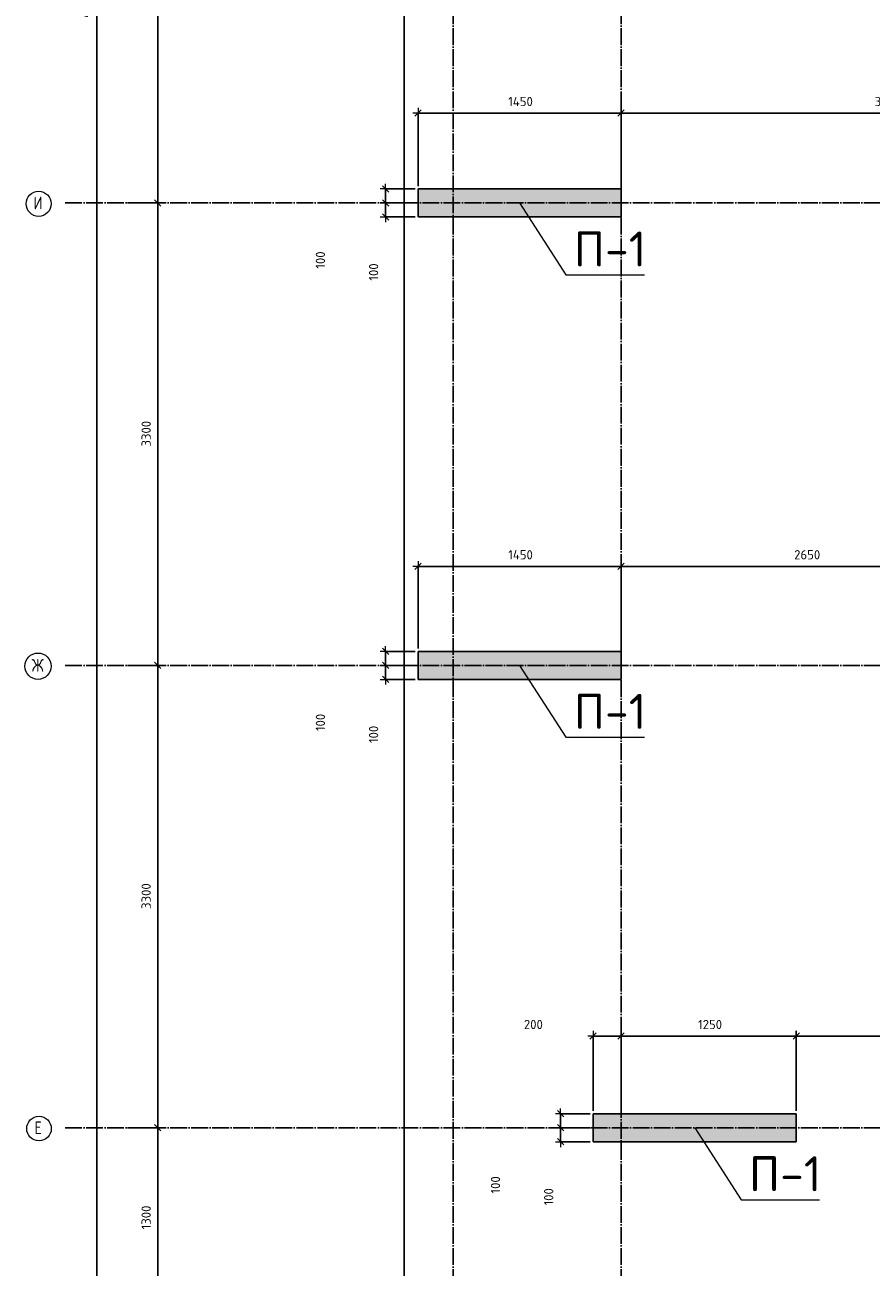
# Model space of a CAD drawing. Header units: millimetres. Extents: x -37663 to 118746, y -2869 to 47508.
# Tile 36 of 54: x 36942 to 42985, y 14205 to 23071. Entities that reach past the tile are written whole.
import ezdxf

# ---------------------------------------------------------------- set-up
doc = ezdxf.new("R2010")
doc.units = ezdxf.units.MM
doc.header["$PDMODE"] = 65
doc.linetypes.add('______11', pattern=[150, 120, -15, 0, -15])
doc.linetypes.add('______5', pattern=[330, 240, -30, 30, -30])
for name, color, linetype, lineweight in [('Standard', 7, 'Continuous', 25), ('Высотная отметка (отверстия)', 7, 'Continuous', 13), ('Размерная линия_ общее', 7, 'Continuous', 13)]:
    doc.layers.add(name, color=color, linetype=linetype, lineweight=lineweight)
doc.layers.add('Осевая линия_ общее', color=7, linetype='______5', lineweight=13, true_color=0xa0a0a0)
doc.styles.add('ISOCPEUR', font='ISOCPEUR')
doc.dimstyles.new('DIMSTYLE_3', dxfattribs={"dimtxt": 66, "dimasz": 75, "dimexe": 0, "dimexo": 0, "dimgap": 33, "dimtad": 2, "dimdec": 0, "dimrnd": 5, "dimzin": 12, "dimdsep": 46, "dimtxsty": 'ISOCPEUR', "dimblk1": 'ALL_ML_STRICH', "dimblk2": 'ALL_ML_STRICH', "dimsah": 1, "dimcen": 0, "dimclrd": 7, "dimclre": 256, "dimclrt": 7, "dimadec": 0, "dimazin": 0, "dimtfac": 1, "dimtdec": 0, "dimtix": 1, "dimtmove": 2, "dimatfit": 3, "dimfxl": 0, "dimtzin": 0, "dimlwd": 0, "dimlwe": -3, "dimarcsym": 0})
doc.dimstyles.new('DIMSTYLE_5', dxfattribs={"dimtxt": 66, "dimasz": 75, "dimexe": 0, "dimexo": 0, "dimgap": 33, "dimtad": 2, "dimdec": 0, "dimrnd": 5, "dimzin": 12, "dimdsep": 46, "dimtxsty": 'ISOCPEUR', "dimblk1": 'ALL_ML_STRICH', "dimblk2": 'ALL_ML_STRICH', "dimsah": 1, "dimcen": 0, "dimclrd": 7, "dimclre": 256, "dimclrt": 7, "dimadec": 0, "dimazin": 0, "dimtfac": 1, "dimtdec": 0, "dimtix": 1, "dimtmove": 2, "dimatfit": 3, "dimfxl": 0, "dimtvp": 1.2, "dimtzin": 0, "dimlwd": 0, "dimlwe": -3, "dimarcsym": 0})

# ---------------------------------------------------------------- blocks, each defined once
blk = doc.blocks.new('ALL_ML_STRICH')
at = {"color": 0, "linetype": 'ByBlock', "lineweight": -2}
for p, q in [((-1, 0), (0.5, 0)), ((-0.3, -0.3), (0.3, 0.3)), ((0, -0.5), (0, 0.5))]:
    blk.add_line(p, q, dxfattribs=at)
blk = doc.blocks.new('*D20')
at = {"layer": 'DEFPOINTS', "color": 7, "linetype": 'Continuous', "lineweight": 13, "transparency": 33554687}
for p in [(37582.2, 46490), (37217, 0), (37455.8, 0)]:
    blk.add_point(p, dxfattribs=at)
at = {"layer": 'Размерная линия_ общее', "color": 253, "linetype": 'Continuous', "lineweight": -2, "true_color": 0xa0a0a0, "transparency": 33554687}
for p, q in [((37562.2, 46490), (37455.8, 46490)), ((37237, 0), (37455.8, 0))]:
    blk.add_line(p, q, dxfattribs=at)
at = {"layer": 'Размерная линия_ общее', "color": 7, "linetype": 'Continuous', "lineweight": -2, "transparency": 33554687}
blk.add_line((37455.8, 0), (37455.8, 46490), dxfattribs=at)
at = {"layer": 'Размерная линия_ общее', "color": 7, "linetype": 'Continuous', "lineweight": 13, "transparency": 33554687, "xscale": 75, "yscale": 75, "zscale": 75}
for p, rotation in [((37455.8, 46490), 90), ((37455.8, 0), 270)]:
    blk.add_blockref('ALL_ML_STRICH', p, dxfattribs=dict(at, rotation=rotation))
at = {"layer": 'Размерная линия_ общее', "color": 7, "linetype": 'Continuous', "lineweight": 13, "transparency": 33554687, "insert": (37372.8, 23241.7), "char_height": 66, "width": 330, "attachment_point": 5, "rotation": 90, "style": 'ISOCPEUR'}
blk.add_mtext('\\A1;{46490}', dxfattribs=at)
blk = doc.blocks.new('*D25')
at = {"layer": 'DEFPOINTS', "color": 7, "linetype": 'Continuous', "lineweight": 13, "transparency": 33554687}
for p in [(37576.2, 15200), (37576.2, 13900), (37891.4, 13900)]:
    blk.add_point(p, dxfattribs=at)
at = {"layer": 'Размерная линия_ общее', "color": 253, "linetype": 'Continuous', "lineweight": -2, "true_color": 0xa0a0a0, "transparency": 33554687}
for p, q in [((37676.2, 15200), (37891.4, 15200)), ((37676.2, 13900), (37891.4, 13900))]:
    blk.add_line(p, q, dxfattribs=at)
at = {"layer": 'Размерная линия_ общее', "color": 7, "linetype": 'Continuous', "lineweight": -2, "transparency": 33554687}
blk.add_line((37891.4, 13900), (37891.4, 15200), dxfattribs=at)
at = {"layer": 'Размерная линия_ общее', "color": 7, "linetype": 'Continuous', "lineweight": 13, "transparency": 33554687, "xscale": 75, "yscale": 75, "zscale": 75}
for p, rotation in [((37891.4, 15200), 90), ((37891.4, 13900), 270)]:
    blk.add_blockref('ALL_ML_STRICH', p, dxfattribs=dict(at, rotation=rotation))
at = {"layer": 'Размерная линия_ общее', "color": 7, "linetype": 'Continuous', "lineweight": 13, "transparency": 33554687, "insert": (37808.4, 14559.9), "char_height": 66, "width": 264, "attachment_point": 5, "rotation": 90, "style": 'ISOCPEUR'}
blk.add_mtext('\\A1;{1300}', dxfattribs=at)
blk = doc.blocks.new('*D26')
at = {"layer": 'DEFPOINTS', "color": 7, "linetype": 'Continuous', "lineweight": 13, "transparency": 33554687}
for p in [(37576.2, 18500), (37576.2, 15200), (37891.4, 15200)]:
    blk.add_point(p, dxfattribs=at)
at = {"layer": 'Размерная линия_ общее', "color": 253, "linetype": 'Continuous', "lineweight": -2, "true_color": 0xa0a0a0, "transparency": 33554687}
for p, q in [((37676.2, 18500), (37891.4, 18500)), ((37676.2, 15200), (37891.4, 15200))]:
    blk.add_line(p, q, dxfattribs=at)
at = {"layer": 'Размерная линия_ общее', "color": 7, "linetype": 'Continuous', "lineweight": -2, "transparency": 33554687}
blk.add_line((37891.4, 15200), (37891.4, 18500), dxfattribs=at)
at = {"layer": 'Размерная линия_ общее', "color": 7, "linetype": 'Continuous', "lineweight": 13, "transparency": 33554687, "xscale": 75, "yscale": 75, "zscale": 75}
for p, rotation in [((37891.4, 18500), 90), ((37891.4, 15200), 270)]:
    blk.add_blockref('ALL_ML_STRICH', p, dxfattribs=dict(at, rotation=rotation))
at = {"layer": 'Размерная линия_ общее', "color": 7, "linetype": 'Continuous', "lineweight": 13, "transparency": 33554687, "insert": (37808.4, 16853.3), "char_height": 66, "width": 264, "attachment_point": 5, "rotation": 90, "style": 'ISOCPEUR'}
blk.add_mtext('\\A1;{3300}', dxfattribs=at)
blk = doc.blocks.new('*D27')
at = {"layer": 'DEFPOINTS', "color": 7, "linetype": 'Continuous', "lineweight": 13, "transparency": 33554687}
for p in [(37576.2, 21800), (37576.2, 18500), (37891.4, 18500)]:
    blk.add_point(p, dxfattribs=at)
at = {"layer": 'Размерная линия_ общее', "color": 253, "linetype": 'Continuous', "lineweight": -2, "true_color": 0xa0a0a0, "transparency": 33554687}
for p, q in [((37676.2, 21800), (37891.4, 21800)), ((37676.2, 18500), (37891.4, 18500))]:
    blk.add_line(p, q, dxfattribs=at)
at = {"layer": 'Размерная линия_ общее', "color": 7, "linetype": 'Continuous', "lineweight": -2, "transparency": 33554687}
blk.add_line((37891.4, 18500), (37891.4, 21800), dxfattribs=at)
at = {"layer": 'Размерная линия_ общее', "color": 7, "linetype": 'Continuous', "lineweight": 13, "transparency": 33554687, "xscale": 75, "yscale": 75, "zscale": 75}
for p, rotation in [((37891.4, 21800), 90), ((37891.4, 18500), 270)]:
    blk.add_blockref('ALL_ML_STRICH', p, dxfattribs=dict(at, rotation=rotation))
at = {"layer": 'Размерная линия_ общее', "color": 7, "linetype": 'Continuous', "lineweight": 13, "transparency": 33554687, "insert": (37808.4, 20153.3), "char_height": 66, "width": 264, "attachment_point": 5, "rotation": 90, "style": 'ISOCPEUR'}
blk.add_mtext('\\A1;{3300}', dxfattribs=at)
blk = doc.blocks.new('*D28')
at = {"layer": 'DEFPOINTS', "color": 7, "linetype": 'Continuous', "lineweight": 13, "transparency": 33554687}
for p in [(37576.2, 25100), (37576.2, 21800), (37891.4, 21800)]:
    blk.add_point(p, dxfattribs=at)
at = {"layer": 'Размерная линия_ общее', "color": 253, "linetype": 'Continuous', "lineweight": -2, "true_color": 0xa0a0a0, "transparency": 33554687}
for p, q in [((37676.2, 25100), (37891.4, 25100)), ((37676.2, 21800), (37891.4, 21800))]:
    blk.add_line(p, q, dxfattribs=at)
at = {"layer": 'Размерная линия_ общее', "color": 7, "linetype": 'Continuous', "lineweight": -2, "transparency": 33554687}
blk.add_line((37891.4, 21800), (37891.4, 25100), dxfattribs=at)
at = {"layer": 'Размерная линия_ общее', "color": 7, "linetype": 'Continuous', "lineweight": 13, "transparency": 33554687, "xscale": 75, "yscale": 75, "zscale": 75}
for p, rotation in [((37891.4, 25100), 90), ((37891.4, 21800), 270)]:
    blk.add_blockref('ALL_ML_STRICH', p, dxfattribs=dict(at, rotation=rotation))
at = {"layer": 'Размерная линия_ общее', "color": 7, "linetype": 'Continuous', "lineweight": 13, "transparency": 33554687, "insert": (37808.4, 23453.3), "char_height": 66, "width": 264, "attachment_point": 5, "rotation": 90, "style": 'ISOCPEUR'}
blk.add_mtext('\\A1;{3300}', dxfattribs=at)
blk = doc.blocks.new('СЛОЖНЫЙ_ОБЪЕКТ_0')
at = {"layer": 'Осевая линия_ общее', "color": 253, "linetype": '______11', "lineweight": -3, "true_color": 0xa0a0a0, "transparency": 33554687}
for p, q in [((40000, -2590), (40000, 47490)), ((41200, -2590), (41200, 47490)), ((37230, 21800), (54410, 21800)), ((37230, 18500), (60260, 18500)), ((37230, 15200), (66050, 15200))]:
    blk.add_line(p, q, dxfattribs=at)
at = {"layer": 'Осевая линия_ общее', "color": 7, "linetype": 'Continuous', "lineweight": 13, "transparency": 33554687}
for centre, radius in [((37041.1, 21794.2), 89.6), ((37036.5, 18494.2), 94), ((37043.7, 15194.2), 87.7)]:
    blk.add_circle(centre, radius, dxfattribs=at)
at = {"layer": 'Осевая линия_ общее', "color": 7, "linetype": 'Continuous', "lineweight": 13, "transparency": 33554687, "char_height": 90, "attachment_point": 7, "style": 'ISOCPEUR'}
for s, insert, width in [('\\W0.80;И', (37005.1, 21755), 107.95), ('\\W0.83;Ж', (36991.5, 18455), 127.5), ('\\W0.78;Е', (37012.2, 15155), 97.922)]:
    blk.add_mtext(s, dxfattribs=dict(at, insert=insert, width=width))
blk = doc.blocks.new('*D71')
at = {"layer": 'DEFPOINTS', "color": 7, "linetype": 'Continuous', "lineweight": 13, "transparency": 33554687}
for p in [(41000, 15853.8), (41000, 15300), (41200, 15300)]:
    blk.add_point(p, dxfattribs=at)
at = {"layer": 'Размерная линия_ общее', "color": 253, "linetype": 'Continuous', "lineweight": -2, "true_color": 0xa0a0a0, "transparency": 33554687}
for p, q in [((41000, 15320), (41000, 15853.8)), ((41200, 15320), (41200, 15853.8))]:
    blk.add_line(p, q, dxfattribs=at)
at = {"layer": 'Размерная линия_ общее', "color": 7, "linetype": 'Continuous', "lineweight": -2, "transparency": 33554687}
blk.add_line((41000, 15853.8), (41200, 15853.8), dxfattribs=at)
at = {"layer": 'Размерная линия_ общее', "color": 7, "linetype": 'Continuous', "lineweight": 13, "transparency": 33554687, "xscale": 75, "yscale": 75, "zscale": 75, "rotation": 180}
blk.add_blockref('ALL_ML_STRICH', (41000, 15853.8), dxfattribs=at)
at = {"layer": 'Размерная линия_ общее', "color": 7, "linetype": 'Continuous', "lineweight": 13, "transparency": 33554687, "xscale": 75, "yscale": 75, "zscale": 75}
blk.add_blockref('ALL_ML_STRICH', (41200, 15853.8), dxfattribs=at)
at = {"layer": 'Размерная линия_ общее', "color": 7, "linetype": 'Continuous', "lineweight": 13, "transparency": 33554687, "insert": (40573.2, 15937.4), "char_height": 66, "width": 198, "attachment_point": 5, "style": 'ISOCPEUR'}
blk.add_mtext('\\A1;{200}', dxfattribs=at)
blk = doc.blocks.new('*D72')
at = {"layer": 'DEFPOINTS', "color": 7, "linetype": 'Continuous', "lineweight": 13, "transparency": 33554687}
for p in [(41200, 15853.8), (41200, 15300), (42450, 15300)]:
    blk.add_point(p, dxfattribs=at)
at = {"layer": 'Размерная линия_ общее', "color": 253, "linetype": 'Continuous', "lineweight": -2, "true_color": 0xa0a0a0, "transparency": 33554687}
for p, q in [((41200, 15320), (41200, 15853.8)), ((42450, 15320), (42450, 15853.8))]:
    blk.add_line(p, q, dxfattribs=at)
at = {"layer": 'Размерная линия_ общее', "color": 7, "linetype": 'Continuous', "lineweight": -2, "transparency": 33554687}
blk.add_line((41200, 15853.8), (42450, 15853.8), dxfattribs=at)
at = {"layer": 'Размерная линия_ общее', "color": 7, "linetype": 'Continuous', "lineweight": 13, "transparency": 33554687, "xscale": 75, "yscale": 75, "zscale": 75, "rotation": 180}
blk.add_blockref('ALL_ML_STRICH', (41200, 15853.8), dxfattribs=at)
at = {"layer": 'Размерная линия_ общее', "color": 7, "linetype": 'Continuous', "lineweight": 13, "transparency": 33554687, "xscale": 75, "yscale": 75, "zscale": 75}
blk.add_blockref('ALL_ML_STRICH', (42450, 15853.8), dxfattribs=at)
at = {"layer": 'Размерная линия_ общее', "color": 7, "linetype": 'Continuous', "lineweight": 13, "transparency": 33554687, "insert": (41834.9, 15936.8), "char_height": 66, "width": 264, "attachment_point": 5, "style": 'ISOCPEUR'}
blk.add_mtext('\\A1;{1250}', dxfattribs=at)
blk = doc.blocks.new('*D73')
at = {"layer": 'DEFPOINTS', "color": 7, "linetype": 'Continuous', "lineweight": 13, "transparency": 33554687}
for p in [(42450, 15853.8), (42450, 15300), (45000, 15300)]:
    blk.add_point(p, dxfattribs=at)
at = {"layer": 'Размерная линия_ общее', "color": 253, "linetype": 'Continuous', "lineweight": -2, "true_color": 0xa0a0a0, "transparency": 33554687}
for p, q in [((42450, 15320), (42450, 15853.8)), ((45000, 15320), (45000, 15853.8))]:
    blk.add_line(p, q, dxfattribs=at)
at = {"layer": 'Размерная линия_ общее', "color": 7, "linetype": 'Continuous', "lineweight": -2, "transparency": 33554687}
blk.add_line((42450, 15853.8), (45000, 15853.8), dxfattribs=at)
at = {"layer": 'Размерная линия_ общее', "color": 7, "linetype": 'Continuous', "lineweight": 13, "transparency": 33554687, "xscale": 75, "yscale": 75, "zscale": 75, "rotation": 180}
blk.add_blockref('ALL_ML_STRICH', (42450, 15853.8), dxfattribs=at)
at = {"layer": 'Размерная линия_ общее', "color": 7, "linetype": 'Continuous', "lineweight": 13, "transparency": 33554687, "xscale": 75, "yscale": 75, "zscale": 75}
blk.add_blockref('ALL_ML_STRICH', (45000, 15853.8), dxfattribs=at)
at = {"layer": 'Размерная линия_ общее', "color": 7, "linetype": 'Continuous', "lineweight": 13, "transparency": 33554687, "insert": (43728.3, 15936.8), "char_height": 66, "width": 264, "attachment_point": 5, "style": 'ISOCPEUR'}
blk.add_mtext('\\A1;{2550}', dxfattribs=at)
blk = doc.blocks.new('*D76')
at = {"layer": 'DEFPOINTS', "color": 7, "linetype": 'Continuous', "lineweight": 13, "transparency": 33554687}
for p in [(39750, 22441.1), (39750, 21900), (41200, 21900)]:
    blk.add_point(p, dxfattribs=at)
at = {"layer": 'Размерная линия_ общее', "color": 253, "linetype": 'Continuous', "lineweight": -2, "true_color": 0xa0a0a0, "transparency": 33554687}
for p, q in [((39750, 21920), (39750, 22441.1)), ((41200, 21920), (41200, 22441.1))]:
    blk.add_line(p, q, dxfattribs=at)
at = {"layer": 'Размерная линия_ общее', "color": 7, "linetype": 'Continuous', "lineweight": -2, "transparency": 33554687}
blk.add_line((39750, 22441.1), (41200, 22441.1), dxfattribs=at)
at = {"layer": 'Размерная линия_ общее', "color": 7, "linetype": 'Continuous', "lineweight": 13, "transparency": 33554687, "xscale": 75, "yscale": 75, "zscale": 75, "rotation": 180}
blk.add_blockref('ALL_ML_STRICH', (39750, 22441.1), dxfattribs=at)
at = {"layer": 'Размерная линия_ общее', "color": 7, "linetype": 'Continuous', "lineweight": 13, "transparency": 33554687, "xscale": 75, "yscale": 75, "zscale": 75}
blk.add_blockref('ALL_ML_STRICH', (41200, 22441.1), dxfattribs=at)
at = {"layer": 'Размерная линия_ общее', "color": 7, "linetype": 'Continuous', "lineweight": 13, "transparency": 33554687, "insert": (40481.6, 22524.1), "char_height": 66, "width": 264, "attachment_point": 5, "style": 'ISOCPEUR'}
blk.add_mtext('\\A1;{1450}', dxfattribs=at)
blk = doc.blocks.new('*D77')
at = {"layer": 'DEFPOINTS', "color": 7, "linetype": 'Continuous', "lineweight": 13, "transparency": 33554687}
for p in [(41200, 22441.1), (41200, 21900), (45000, 21900)]:
    blk.add_point(p, dxfattribs=at)
at = {"layer": 'Размерная линия_ общее', "color": 253, "linetype": 'Continuous', "lineweight": -2, "true_color": 0xa0a0a0, "transparency": 33554687}
for p, q in [((41200, 21920), (41200, 22441.1)), ((45000, 21920), (45000, 22441.1))]:
    blk.add_line(p, q, dxfattribs=at)
at = {"layer": 'Размерная линия_ общее', "color": 7, "linetype": 'Continuous', "lineweight": -2, "transparency": 33554687}
blk.add_line((41200, 22441.1), (45000, 22441.1), dxfattribs=at)
at = {"layer": 'Размерная линия_ общее', "color": 7, "linetype": 'Continuous', "lineweight": 13, "transparency": 33554687, "xscale": 75, "yscale": 75, "zscale": 75, "rotation": 180}
blk.add_blockref('ALL_ML_STRICH', (41200, 22441.1), dxfattribs=at)
at = {"layer": 'Размерная линия_ общее', "color": 7, "linetype": 'Continuous', "lineweight": 13, "transparency": 33554687, "xscale": 75, "yscale": 75, "zscale": 75}
blk.add_blockref('ALL_ML_STRICH', (45000, 22441.1), dxfattribs=at)
at = {"layer": 'Размерная линия_ общее', "color": 7, "linetype": 'Continuous', "lineweight": 13, "transparency": 33554687, "insert": (43103.3, 22524.1), "char_height": 66, "width": 264, "attachment_point": 5, "style": 'ISOCPEUR'}
blk.add_mtext('\\A1;{3800}', dxfattribs=at)
blk = doc.blocks.new('*D80')
at = {"layer": 'DEFPOINTS', "color": 7, "linetype": 'Continuous', "lineweight": 13, "transparency": 33554687}
for p in [(39750, 19206.4), (39750, 18600), (41200, 18600)]:
    blk.add_point(p, dxfattribs=at)
at = {"layer": 'Размерная линия_ общее', "color": 253, "linetype": 'Continuous', "lineweight": -2, "true_color": 0xa0a0a0, "transparency": 33554687}
for p, q in [((39750, 18620), (39750, 19206.4)), ((41200, 18620), (41200, 19206.4))]:
    blk.add_line(p, q, dxfattribs=at)
at = {"layer": 'Размерная линия_ общее', "color": 7, "linetype": 'Continuous', "lineweight": -2, "transparency": 33554687}
blk.add_line((39750, 19206.4), (41200, 19206.4), dxfattribs=at)
at = {"layer": 'Размерная линия_ общее', "color": 7, "linetype": 'Continuous', "lineweight": 13, "transparency": 33554687, "xscale": 75, "yscale": 75, "zscale": 75, "rotation": 180}
blk.add_blockref('ALL_ML_STRICH', (39750, 19206.4), dxfattribs=at)
at = {"layer": 'Размерная линия_ общее', "color": 7, "linetype": 'Continuous', "lineweight": 13, "transparency": 33554687, "xscale": 75, "yscale": 75, "zscale": 75}
blk.add_blockref('ALL_ML_STRICH', (41200, 19206.4), dxfattribs=at)
at = {"layer": 'Размерная линия_ общее', "color": 7, "linetype": 'Continuous', "lineweight": 13, "transparency": 33554687, "insert": (40481.6, 19289.4), "char_height": 66, "width": 264, "attachment_point": 5, "style": 'ISOCPEUR'}
blk.add_mtext('\\A1;{1450}', dxfattribs=at)
blk = doc.blocks.new('*D81')
at = {"layer": 'DEFPOINTS', "color": 7, "linetype": 'Continuous', "lineweight": 13, "transparency": 33554687}
for p in [(41200, 19206.4), (41200, 18600), (43850, 18600)]:
    blk.add_point(p, dxfattribs=at)
at = {"layer": 'Размерная линия_ общее', "color": 253, "linetype": 'Continuous', "lineweight": -2, "true_color": 0xa0a0a0, "transparency": 33554687}
for p, q in [((41200, 18620), (41200, 19206.4)), ((43850, 18620), (43850, 19206.4))]:
    blk.add_line(p, q, dxfattribs=at)
at = {"layer": 'Размерная линия_ общее', "color": 7, "linetype": 'Continuous', "lineweight": -2, "transparency": 33554687}
blk.add_line((41200, 19206.4), (43850, 19206.4), dxfattribs=at)
at = {"layer": 'Размерная линия_ общее', "color": 7, "linetype": 'Continuous', "lineweight": 13, "transparency": 33554687, "xscale": 75, "yscale": 75, "zscale": 75, "rotation": 180}
blk.add_blockref('ALL_ML_STRICH', (41200, 19206.4), dxfattribs=at)
at = {"layer": 'Размерная линия_ общее', "color": 7, "linetype": 'Continuous', "lineweight": 13, "transparency": 33554687, "xscale": 75, "yscale": 75, "zscale": 75}
blk.add_blockref('ALL_ML_STRICH', (43850, 19206.4), dxfattribs=at)
at = {"layer": 'Размерная линия_ общее', "color": 7, "linetype": 'Continuous', "lineweight": 13, "transparency": 33554687, "insert": (42528.3, 19289.4), "char_height": 66, "width": 264, "attachment_point": 5, "style": 'ISOCPEUR'}
blk.add_mtext('\\A1;{2650}', dxfattribs=at)
blk = doc.blocks.new('*D276')
at = {"layer": 'DEFPOINTS', "color": 7, "linetype": 'Continuous', "lineweight": 13, "transparency": 33554687}
for p in [(39750, 21800), (39518, 21700), (39750, 21700)]:
    blk.add_point(p, dxfattribs=at)
at = {"layer": 'Размерная линия_ общее', "color": 253, "linetype": 'Continuous', "lineweight": -2, "true_color": 0xa0a0a0, "transparency": 33554687}
for p, q in [((39730, 21800), (39518, 21800)), ((39730, 21700), (39518, 21700))]:
    blk.add_line(p, q, dxfattribs=at)
at = {"layer": 'Размерная линия_ общее', "color": 7, "linetype": 'Continuous', "lineweight": -2, "transparency": 33554687}
blk.add_line((39518, 21700), (39518, 21800), dxfattribs=at)
at = {"layer": 'Размерная линия_ общее', "color": 7, "linetype": 'Continuous', "lineweight": 13, "transparency": 33554687, "xscale": 75, "yscale": 75, "zscale": 75}
for p, rotation in [((39518, 21800), 90), ((39518, 21700), 270)]:
    blk.add_blockref('ALL_ML_STRICH', p, dxfattribs=dict(at, rotation=rotation))
at = {"layer": 'Размерная линия_ общее', "color": 7, "linetype": 'Continuous', "lineweight": 13, "transparency": 33554687, "insert": (39432.6, 21307.1), "char_height": 66, "width": 198, "attachment_point": 5, "rotation": 90, "style": 'ISOCPEUR'}
blk.add_mtext('\\A1;{100}', dxfattribs=at)
blk = doc.blocks.new('*D277')
at = {"layer": 'DEFPOINTS', "color": 7, "linetype": 'Continuous', "lineweight": 13, "transparency": 33554687}
for p in [(39750, 21900), (39518, 21800), (39750, 21800)]:
    blk.add_point(p, dxfattribs=at)
at = {"layer": 'Размерная линия_ общее', "color": 253, "linetype": 'Continuous', "lineweight": -2, "true_color": 0xa0a0a0, "transparency": 33554687}
for p, q in [((39730, 21900), (39518, 21900)), ((39730, 21800), (39518, 21800))]:
    blk.add_line(p, q, dxfattribs=at)
at = {"layer": 'Размерная линия_ общее', "color": 7, "linetype": 'Continuous', "lineweight": -2, "transparency": 33554687}
blk.add_line((39518, 21800), (39518, 21900), dxfattribs=at)
at = {"layer": 'Размерная линия_ общее', "color": 7, "linetype": 'Continuous', "lineweight": 13, "transparency": 33554687, "xscale": 75, "yscale": 75, "zscale": 75}
for p, rotation in [((39518, 21900), 90), ((39518, 21800), 270)]:
    blk.add_blockref('ALL_ML_STRICH', p, dxfattribs=dict(at, rotation=rotation))
at = {"layer": 'Размерная линия_ общее', "color": 7, "linetype": 'Continuous', "lineweight": 13, "transparency": 33554687, "insert": (39052.6, 21392.4), "char_height": 66, "width": 198, "attachment_point": 5, "rotation": 90, "style": 'ISOCPEUR'}
blk.add_mtext('\\A1;{100}', dxfattribs=at)
blk = doc.blocks.new('*D278')
at = {"layer": 'DEFPOINTS', "color": 7, "linetype": 'Continuous', "lineweight": 13, "transparency": 33554687}
for p in [(39750, 18500), (39518, 18400), (39750, 18400)]:
    blk.add_point(p, dxfattribs=at)
at = {"layer": 'Размерная линия_ общее', "color": 253, "linetype": 'Continuous', "lineweight": -2, "true_color": 0xa0a0a0, "transparency": 33554687}
for p, q in [((39730, 18500), (39518, 18500)), ((39730, 18400), (39518, 18400))]:
    blk.add_line(p, q, dxfattribs=at)
at = {"layer": 'Размерная линия_ общее', "color": 7, "linetype": 'Continuous', "lineweight": -2, "transparency": 33554687}
blk.add_line((39518, 18400), (39518, 18500), dxfattribs=at)
at = {"layer": 'Размерная линия_ общее', "color": 7, "linetype": 'Continuous', "lineweight": 13, "transparency": 33554687, "xscale": 75, "yscale": 75, "zscale": 75}
for p, rotation in [((39518, 18500), 90), ((39518, 18400), 270)]:
    blk.add_blockref('ALL_ML_STRICH', p, dxfattribs=dict(at, rotation=rotation))
at = {"layer": 'Размерная линия_ общее', "color": 7, "linetype": 'Continuous', "lineweight": 13, "transparency": 33554687, "insert": (39432.6, 18007.1), "char_height": 66, "width": 198, "attachment_point": 5, "rotation": 90, "style": 'ISOCPEUR'}
blk.add_mtext('\\A1;{100}', dxfattribs=at)
blk = doc.blocks.new('*D279')
at = {"layer": 'DEFPOINTS', "color": 7, "linetype": 'Continuous', "lineweight": 13, "transparency": 33554687}
for p in [(39750, 18600), (39518, 18500), (39750, 18500)]:
    blk.add_point(p, dxfattribs=at)
at = {"layer": 'Размерная линия_ общее', "color": 253, "linetype": 'Continuous', "lineweight": -2, "true_color": 0xa0a0a0, "transparency": 33554687}
for p, q in [((39730, 18600), (39518, 18600)), ((39730, 18500), (39518, 18500))]:
    blk.add_line(p, q, dxfattribs=at)
at = {"layer": 'Размерная линия_ общее', "color": 7, "linetype": 'Continuous', "lineweight": -2, "transparency": 33554687}
blk.add_line((39518, 18500), (39518, 18600), dxfattribs=at)
at = {"layer": 'Размерная линия_ общее', "color": 7, "linetype": 'Continuous', "lineweight": 13, "transparency": 33554687, "xscale": 75, "yscale": 75, "zscale": 75}
for p, rotation in [((39518, 18600), 90), ((39518, 18500), 270)]:
    blk.add_blockref('ALL_ML_STRICH', p, dxfattribs=dict(at, rotation=rotation))
at = {"layer": 'Размерная линия_ общее', "color": 7, "linetype": 'Continuous', "lineweight": 13, "transparency": 33554687, "insert": (39052.6, 18092.4), "char_height": 66, "width": 198, "attachment_point": 5, "rotation": 90, "style": 'ISOCPEUR'}
blk.add_mtext('\\A1;{100}', dxfattribs=at)
blk = doc.blocks.new('*D280')
at = {"layer": 'DEFPOINTS', "color": 7, "linetype": 'Continuous', "lineweight": 13, "transparency": 33554687}
for p in [(41000, 15200), (40768, 15100), (41000, 15100)]:
    blk.add_point(p, dxfattribs=at)
at = {"layer": 'Размерная линия_ общее', "color": 253, "linetype": 'Continuous', "lineweight": -2, "true_color": 0xa0a0a0, "transparency": 33554687}
for p, q in [((40980, 15200), (40768, 15200)), ((40980, 15100), (40768, 15100))]:
    blk.add_line(p, q, dxfattribs=at)
at = {"layer": 'Размерная линия_ общее', "color": 7, "linetype": 'Continuous', "lineweight": -2, "transparency": 33554687}
blk.add_line((40768, 15100), (40768, 15200), dxfattribs=at)
at = {"layer": 'Размерная линия_ общее', "color": 7, "linetype": 'Continuous', "lineweight": 13, "transparency": 33554687, "xscale": 75, "yscale": 75, "zscale": 75}
for p, rotation in [((40768, 15200), 90), ((40768, 15100), 270)]:
    blk.add_blockref('ALL_ML_STRICH', p, dxfattribs=dict(at, rotation=rotation))
at = {"layer": 'Размерная линия_ общее', "color": 7, "linetype": 'Continuous', "lineweight": 13, "transparency": 33554687, "insert": (40682.6, 14707.1), "char_height": 66, "width": 198, "attachment_point": 5, "rotation": 90, "style": 'ISOCPEUR'}
blk.add_mtext('\\A1;{100}', dxfattribs=at)
blk = doc.blocks.new('*D281')
at = {"layer": 'DEFPOINTS', "color": 7, "linetype": 'Continuous', "lineweight": 13, "transparency": 33554687}
for p in [(41000, 15300), (40768, 15200), (41000, 15200)]:
    blk.add_point(p, dxfattribs=at)
at = {"layer": 'Размерная линия_ общее', "color": 253, "linetype": 'Continuous', "lineweight": -2, "true_color": 0xa0a0a0, "transparency": 33554687}
for p, q in [((40980, 15300), (40768, 15300)), ((40980, 15200), (40768, 15200))]:
    blk.add_line(p, q, dxfattribs=at)
at = {"layer": 'Размерная линия_ общее', "color": 7, "linetype": 'Continuous', "lineweight": -2, "transparency": 33554687}
blk.add_line((40768, 15200), (40768, 15300), dxfattribs=at)
at = {"layer": 'Размерная линия_ общее', "color": 7, "linetype": 'Continuous', "lineweight": 13, "transparency": 33554687, "xscale": 75, "yscale": 75, "zscale": 75}
for p, rotation in [((40768, 15300), 90), ((40768, 15200), 270)]:
    blk.add_blockref('ALL_ML_STRICH', p, dxfattribs=dict(at, rotation=rotation))
at = {"layer": 'Размерная линия_ общее', "color": 7, "linetype": 'Continuous', "lineweight": 13, "transparency": 33554687, "insert": (40302.6, 14792.4), "char_height": 66, "width": 198, "attachment_point": 5, "rotation": 90, "style": 'ISOCPEUR'}
blk.add_mtext('\\A1;{100}', dxfattribs=at)

msp = doc.modelspace()

# ---------------------------------------------------------------- hatches: boundary and pattern name
at = {"linetype": 'Continuous', "lineweight": 13, "transparency": 33554687}
for points in [[(39750, 21900), (39750, 21700), (41200, 21700), (41200, 21900)], [(41000, 15300), (41000, 15100), (42450, 15100), (42450, 15300)]]:
    msp.add_hatch(color=7, dxfattribs=at).paths.add_polyline_path(points)
at = {"layer": 'Standard', "linetype": 'Continuous', "lineweight": 13, "transparency": 33554687}
msp.add_hatch(color=7, dxfattribs=at).paths.add_polyline_path([(39750, 18600), (39750, 18400), (41200, 18400), (41200, 18600)])

# ---------------------------------------------------------------- linework, layer by layer
at = {"color": 7, "linetype": 'Continuous', "lineweight": -3, "transparency": 33554687}
for p, q in [((39750, 21700), (39750, 21900)), ((39750, 21900), (41200, 21900)), ((41200, 21900), (41200, 21700)), ((41200, 21700), (39750, 21700)), ((41000, 15100), (41000, 15300)), ((41000, 15300), (42450, 15300)), ((42450, 15300), (42450, 15100)), ((42450, 15100), (41000, 15100))]:
    msp.add_line(p, q, dxfattribs=at)
at = {"layer": 'Standard', "color": 7, "linetype": 'Continuous', "lineweight": -3, "transparency": 33554687}
for p, q in [((39750, 18400), (39750, 18600)), ((39750, 18600), (41200, 18600)), ((41200, 18600), (41200, 18400)), ((41200, 18400), (39750, 18400))]:
    msp.add_line(p, q, dxfattribs=at)
at = {"layer": 'Standard', "color": 7, "linetype": 'Continuous', "lineweight": 25, "transparency": 33554687}
msp.add_lwpolyline([(39650, -350.2), (65250, -350.2), (65250, 46690), (39650, 46690), (39650, -350.2)], dxfattribs=at)
at = {"layer": 'Высотная отметка (отверстия)', "color": 7, "linetype": 'Continuous', "lineweight": 13, "transparency": 33554687}
for points in [[(40475, 21800), (40806.2, 21286.5), (41366.2, 21286.5)], [(40475, 18500), (40806.2, 17986.5), (41366.2, 17986.5)], [(41725, 15200), (42056.2, 14686.5), (42616.2, 14686.5)]]:
    msp.add_lwpolyline(points, dxfattribs=at)

# ---------------------------------------------------------------- block references
at = {"layer": 'Осевая линия_ общее', "color": 253, "linetype": '______11', "lineweight": -3, "true_color": 0xa0a0a0, "transparency": 33554687}
msp.add_blockref('СЛОЖНЫЙ_ОБЪЕКТ_0', (0, 0), dxfattribs=at)

# ---------------------------------------------------------------- texts
at = {"layer": 'Высотная отметка (отверстия)', "color": 7, "linetype": 'Continuous', "lineweight": 13, "transparency": 33554687, "char_height": 75, "width": 604.167, "attachment_point": 8, "style": 'ISOCPEUR'}
for insert in [(41121.2, 21346.5), (41121.2, 18046.5), (42371.2, 14746.5)]:
    msp.add_mtext('\\A1;{\\fISOCPEUR|i0|b0;\\H250.000000;\\W1.000000;\\C7;П-1}\\P', dxfattribs=dict(at, insert=insert))

# ---------------------------------------------------------------- dimensions: what is measured, and where the dimension line sits
at = {"layer": 'Размерная линия_ общее', "color": 7, "linetype": 'Continuous', "lineweight": 13, "transparency": 33554687}
for base, p1, p2, dimstyle, picture, middle in [((37455.8, 46490), (37237, 0), (37562.2, 46490), 'DIMSTYLE_3', '*D20', (37372.8, 23241.7)), ((37891.4, 25100), (37676.2, 21800), (37676.2, 25100), 'DIMSTYLE_3', '*D28', (37808.4, 23453.3)), ((39518, 21900), (39730, 21800), (39730, 21900), 'DIMSTYLE_5', '*D277', (39052.6, 21392.4)), ((37891.4, 21800), (37676.2, 18500), (37676.2, 21800), 'DIMSTYLE_3', '*D27', (37808.4, 20153.3)), ((39518, 21800), (39730, 21700), (39730, 21800), 'DIMSTYLE_5', '*D276', (39432.6, 21307.1)), ((39518, 18600), (39730, 18500), (39730, 18600), 'DIMSTYLE_5', '*D279', (39052.6, 18092.4)), ((37891.4, 18500), (37676.2, 15200), (37676.2, 18500), 'DIMSTYLE_3', '*D26', (37808.4, 16853.3)), ((39518, 18500), (39730, 18400), (39730, 18500), 'DIMSTYLE_5', '*D278', (39432.6, 18007.1)), ((40768, 15300), (40980, 15200), (40980, 15300), 'DIMSTYLE_5', '*D281', (40302.6, 14792.4)), ((37891.4, 15200), (37676.2, 13900), (37676.2, 15200), 'DIMSTYLE_3', '*D25', (37808.4, 14559.9)), ((40768, 15200), (40980, 15100), (40980, 15200), 'DIMSTYLE_5', '*D280', (40682.6, 14707.1))]:
    dim = msp.add_linear_dim(base=base, p1=p1, p2=p2, angle=90, dimstyle=dimstyle, override={"dimpost": '<>', "dimclrd": 7, "dimclre": 253, "dimclrt": 7, "dimlwd": 0, "dimlwe": 65533}, dxfattribs=at)
    dim.commit()
    dim.dimension.update_dxf_attribs({"geometry": picture, "text_midpoint": middle, "dimtype": 160})
for base, p1, p2, picture, middle in [((41200, 22441.1), (39750, 21920), (41200, 21920), '*D76', (40481.6, 22524.1)), ((45000, 22441.1), (41200, 21920), (45000, 21920), '*D77', (43103.3, 22524.1)), ((41200, 19206.4), (39750, 18620), (41200, 18620), '*D80', (40481.6, 19289.4)), ((43850, 19206.4), (41200, 18620), (43850, 18620), '*D81', (42528.3, 19289.4)), ((41200, 15853.8), (41000, 15320), (41200, 15320), '*D71', (40573.2, 15937.4)), ((42450, 15853.8), (41200, 15320), (42450, 15320), '*D72', (41834.9, 15936.8)), ((45000, 15853.8), (42450, 15320), (45000, 15320), '*D73', (43728.3, 15936.8))]:
    dim = msp.add_linear_dim(base=base, p1=p1, p2=p2, dimstyle='DIMSTYLE_3', override={"dimpost": '<>', "dimclrd": 7, "dimclre": 253, "dimclrt": 7, "dimlwd": 0, "dimlwe": 65533}, dxfattribs=at)
    dim.commit()
    dim.dimension.update_dxf_attribs({"geometry": picture, "text_midpoint": middle, "dimtype": 160})

doc.saveas('drawing.dxf')
